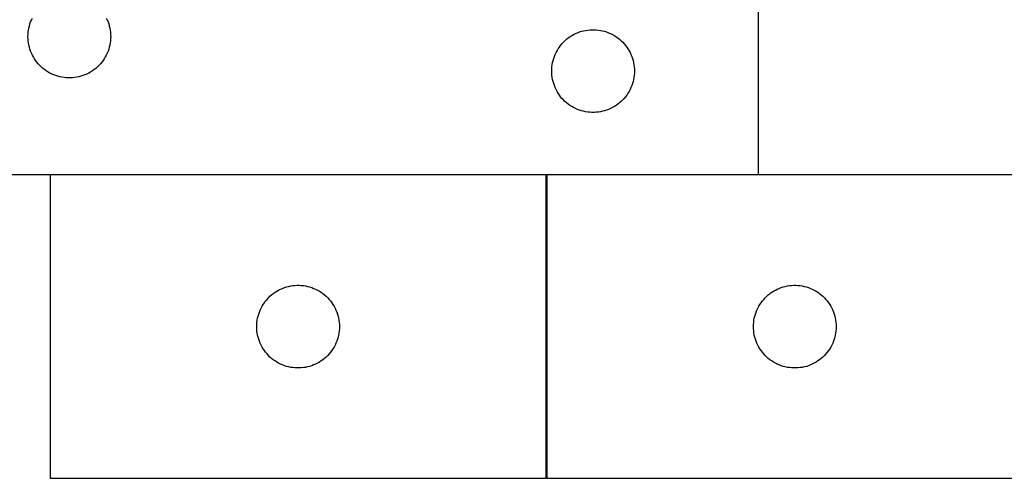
# Model space of a CAD drawing. Header units: millimetres. Extents: x 7 to 1493, y 7 to 455.
# Tile 4 of 6: x 838 to 1195, y 7 to 173. Entities that reach past the tile are written whole.
import ezdxf

# ---------------------------------------------------------------- set-up
doc = ezdxf.new("R2010")
doc.units = ezdxf.units.MM
doc.layers.add('COMMON', color=5, linetype='CONTINUOUS', true_color=0x0000ff)
doc.layers.add('CUT', color=7, linetype='CONTINUOUS', true_color=0x000000)

msp = doc.modelspace()

# ---------------------------------------------------------------- linework, layer by layer
at = {"layer": 'COMMON'}
for p, q in [((1029.107246, 117.065644), (849.107246, 117.065644)), ((1029.207246, 116.965643), (1029.207246, 6.965643)), ((1106.116759, 117.065644), (1029.307247, 117.065644))]:
    msp.add_line(p, q, dxfattribs=at)
at = {"layer": 'CUT'}
for p, q in [((1106.116759, 117.165644), (1106.116759, 192.165644)), ((841.611343, 170.985711), (841.827229, 171.727367)), ((841.827229, 171.727367), (842.081007, 172.456925)), ((842.081007, 172.456925), (842.372006, 173.172453)), ((842.372006, 173.172453), (842.699453, 173.872051)), ((869.534066, 173.872051), (869.861513, 173.172453)), ((869.861513, 173.172453), (870.152512, 172.456925)), ((870.152512, 172.456925), (870.40629, 171.727367)), ((870.40629, 171.727367), (870.622175, 170.985711)), ((841.116759, 167.165644), (841.136648, 167.937825)), ((841.136648, 167.937825), (841.196261, 168.707959)), ((841.196261, 168.707959), (841.295441, 169.474003)), ((841.295441, 169.474003), (841.433924, 170.233925)), ((841.433924, 170.233925), (841.611343, 170.985711)), ((870.622175, 170.985711), (870.799595, 170.233925)), ((870.799595, 170.233925), (870.938078, 169.474003)), ((870.938078, 169.474003), (871.037258, 168.707959)), ((871.037258, 168.707959), (871.096871, 167.937825)), ((871.096871, 167.937825), (871.116759, 167.165644)), ((1038.394867, 167.525364), (1039.067108, 167.905826)), ((1039.067108, 167.905826), (1039.758044, 168.251178)), ((1039.758044, 168.251178), (1040.465841, 168.560504)), ((1040.465841, 168.560504), (1041.188624, 168.832983)), ((1041.188624, 168.832983), (1041.924475, 169.067892)), ((1041.924475, 169.067892), (1042.671443, 169.26461)), ((1042.671443, 169.26461), (1043.427548, 169.422613)), ((1043.427548, 169.422613), (1044.190784, 169.541484)), ((1044.190784, 169.541484), (1044.959127, 169.620907)), ((1044.959127, 169.620907), (1045.730541, 169.660671)), ((1045.730541, 169.660671), (1046.502978, 169.660671)), ((1046.502978, 169.660671), (1047.274391, 169.620907)), ((1047.274391, 169.620907), (1048.042735, 169.541484)), ((1048.042735, 169.541484), (1048.805971, 169.422613)), ((1048.805971, 169.422613), (1049.562075, 169.26461)), ((1049.562075, 169.26461), (1050.309044, 169.067892)), ((1050.309044, 169.067892), (1051.044895, 168.832983)), ((1051.044895, 168.832983), (1051.767678, 168.560504)), ((1051.767678, 168.560504), (1052.475475, 168.251178)), ((1052.475475, 168.251178), (1053.166411, 167.905826)), ((1053.166411, 167.905826), (1053.838651, 167.525364)), ((841.136648, 166.393463), (841.116759, 167.165644)), ((841.196261, 165.623329), (841.136648, 166.393463)), ((841.295441, 164.857285), (841.196261, 165.623329)), ((841.433924, 164.097363), (841.295441, 164.857285)), ((870.938078, 164.857285), (870.799595, 164.097363)), ((871.037258, 165.623329), (870.938078, 164.857285)), ((871.096871, 166.393463), (871.037258, 165.623329)), ((871.116759, 167.165644), (871.096871, 166.393463)), ((1034.354962, 163.974786), (1034.84978, 164.567926)), ((1034.84978, 164.567926), (1035.374477, 165.134806)), ((1035.374477, 165.134806), (1035.927659, 165.673925)), ((1035.927659, 165.673925), (1036.507862, 166.183851)), ((1036.507862, 166.183851), (1037.113545, 166.663233)), ((1037.113545, 166.663233), (1037.743104, 167.110799)), ((1037.743104, 167.110799), (1038.394867, 167.525364)), ((1053.838651, 167.525364), (1054.490415, 167.110799)), ((1054.490415, 167.110799), (1055.119974, 166.663233)), ((1055.119974, 166.663233), (1055.725657, 166.183851)), ((1055.725657, 166.183851), (1056.305859, 165.673925)), ((1056.305859, 165.673925), (1056.859042, 165.134806)), ((1056.859042, 165.134806), (1057.383738, 164.567926)), ((1057.383738, 164.567926), (1057.878556, 163.974786)), ((841.611343, 163.345577), (841.433924, 164.097363)), ((841.827229, 162.603922), (841.611343, 163.345577)), ((842.081007, 161.874363), (841.827229, 162.603922)), ((842.372006, 161.158836), (842.081007, 161.874363)), ((842.699453, 160.459237), (842.372006, 161.158836)), ((869.861513, 161.158836), (869.534066, 160.459237)), ((870.152512, 161.874363), (869.861513, 161.158836)), ((870.40629, 162.603922), (870.152512, 161.874363)), ((870.622175, 163.345577), (870.40629, 162.603922)), ((870.799595, 164.097363), (870.622175, 163.345577)), ((1032.372006, 160.672453), (1032.699453, 161.372051)), ((1032.699453, 161.372051), (1033.062481, 162.053865)), ((1033.062481, 162.053865), (1033.460126, 162.716087)), ((1033.460126, 162.716087), (1033.891334, 163.356961)), ((1033.891334, 163.356961), (1034.354962, 163.974786)), ((1057.878556, 163.974786), (1058.342184, 163.356961)), ((1058.342184, 163.356961), (1058.773393, 162.716087)), ((1058.773393, 162.716087), (1059.171038, 162.053865)), ((1059.171038, 162.053865), (1059.534066, 161.372051)), ((1059.534066, 161.372051), (1059.861513, 160.672453)), ((843.062481, 159.777423), (842.699453, 160.459237)), ((843.460126, 159.115201), (843.062481, 159.777423)), ((843.891334, 158.474328), (843.460126, 159.115201)), ((844.354962, 157.856502), (843.891334, 158.474328)), ((844.84978, 157.263362), (844.354962, 157.856502)), ((845.374477, 156.696482), (844.84978, 157.263362)), ((867.383738, 157.263362), (866.859042, 156.696482)), ((867.878556, 157.856502), (867.383738, 157.263362)), ((868.342184, 158.474328), (867.878556, 157.856502)), ((868.773393, 159.115201), (868.342184, 158.474328)), ((869.171038, 159.777423), (868.773393, 159.115201)), ((869.534066, 160.459237), (869.171038, 159.777423)), ((1031.295441, 156.974003), (1031.433924, 157.733925)), ((1031.433924, 157.733925), (1031.611343, 158.485711)), ((1031.611343, 158.485711), (1031.827229, 159.227367)), ((1031.827229, 159.227367), (1032.081007, 159.956925)), ((1032.081007, 159.956925), (1032.372006, 160.672453)), ((1059.861513, 160.672453), (1060.152512, 159.956925)), ((1060.152512, 159.956925), (1060.40629, 159.227367)), ((1060.40629, 159.227367), (1060.622175, 158.485711)), ((1060.622175, 158.485711), (1060.799595, 157.733925)), ((1060.799595, 157.733925), (1060.938078, 156.974003)), ((845.927659, 156.157364), (845.374477, 156.696482)), ((846.507862, 155.647437), (845.927659, 156.157364)), ((847.113545, 155.168055), (846.507862, 155.647437)), ((847.743104, 154.720489), (847.113545, 155.168055)), ((848.394867, 154.305925), (847.743104, 154.720489)), ((849.067108, 153.925462), (848.394867, 154.305925)), ((849.758044, 153.58011), (849.067108, 153.925462)), ((863.166411, 153.925462), (862.475475, 153.58011)), ((863.838651, 154.305925), (863.166411, 153.925462)), ((864.490415, 154.720489), (863.838651, 154.305925)), ((865.119974, 155.168055), (864.490415, 154.720489)), ((865.725657, 155.647437), (865.119974, 155.168055)), ((866.305859, 156.157364), (865.725657, 155.647437)), ((866.859042, 156.696482), (866.305859, 156.157364)), ((1031.116759, 154.665644), (1031.136648, 155.437825)), ((1031.136648, 153.893463), (1031.116759, 154.665644)), ((1031.136648, 155.437825), (1031.196261, 156.207959)), ((1031.196261, 153.123329), (1031.136648, 153.893463)), ((1031.196261, 156.207959), (1031.295441, 156.974003)), ((1060.938078, 156.974003), (1061.037258, 156.207959)), ((1061.037258, 156.207959), (1061.096871, 155.437825)), ((1061.096871, 153.893463), (1061.037258, 153.123329)), ((1061.096871, 155.437825), (1061.116759, 154.665644)), ((1061.116759, 154.665644), (1061.096871, 153.893463)), ((850.465841, 153.270785), (849.758044, 153.58011)), ((851.188624, 152.998306), (850.465841, 153.270785)), ((851.924475, 152.763396), (851.188624, 152.998306)), ((852.671443, 152.566679), (851.924475, 152.763396)), ((853.427548, 152.408675), (852.671443, 152.566679)), ((854.190784, 152.289804), (853.427548, 152.408675)), ((854.959127, 152.210381), (854.190784, 152.289804)), ((855.730541, 152.170617), (854.959127, 152.210381)), ((856.502978, 152.170617), (855.730541, 152.170617)), ((857.274391, 152.210381), (856.502978, 152.170617)), ((858.042735, 152.289804), (857.274391, 152.210381)), ((858.805971, 152.408675), (858.042735, 152.289804)), ((859.562075, 152.566679), (858.805971, 152.408675)), ((860.309044, 152.763396), (859.562075, 152.566679)), ((861.044895, 152.998306), (860.309044, 152.763396)), ((861.767678, 153.270785), (861.044895, 152.998306)), ((862.475475, 153.58011), (861.767678, 153.270785)), ((1031.295441, 152.357285), (1031.196261, 153.123329)), ((1031.433924, 151.597363), (1031.295441, 152.357285)), ((1031.611343, 150.845577), (1031.433924, 151.597363)), ((1031.827229, 150.103922), (1031.611343, 150.845577)), ((1032.081007, 149.374363), (1031.827229, 150.103922)), ((1060.40629, 150.103922), (1060.152512, 149.374363)), ((1060.622175, 150.845577), (1060.40629, 150.103922)), ((1060.799595, 151.597363), (1060.622175, 150.845577)), ((1060.938078, 152.357285), (1060.799595, 151.597363)), ((1061.037258, 153.123329), (1060.938078, 152.357285)), ((1032.372006, 148.658836), (1032.081007, 149.374363)), ((1032.699453, 147.959237), (1032.372006, 148.658836)), ((1033.062481, 147.277423), (1032.699453, 147.959237)), ((1033.460126, 146.615201), (1033.062481, 147.277423)), ((1033.891334, 145.974328), (1033.460126, 146.615201)), ((1058.773393, 146.615201), (1058.342184, 145.974328)), ((1059.171038, 147.277423), (1058.773393, 146.615201)), ((1059.534066, 147.959237), (1059.171038, 147.277423)), ((1059.861513, 148.658836), (1059.534066, 147.959237)), ((1060.152512, 149.374363), (1059.861513, 148.658836)), ((1034.354962, 145.356502), (1033.891334, 145.974328)), ((1034.84978, 144.763362), (1034.354962, 145.356502)), ((1035.374477, 144.196482), (1034.84978, 144.763362)), ((1035.927659, 143.657364), (1035.374477, 144.196482)), ((1036.507862, 143.147437), (1035.927659, 143.657364)), ((1037.113545, 142.668055), (1036.507862, 143.147437)), ((1055.725657, 143.147437), (1055.119974, 142.668055)), ((1056.305859, 143.657364), (1055.725657, 143.147437)), ((1056.859042, 144.196482), (1056.305859, 143.657364)), ((1057.383738, 144.763362), (1056.859042, 144.196482)), ((1057.878556, 145.356502), (1057.383738, 144.763362)), ((1058.342184, 145.974328), (1057.878556, 145.356502)), ((1037.743104, 142.220489), (1037.113545, 142.668055)), ((1038.394867, 141.805925), (1037.743104, 142.220489)), ((1039.067108, 141.425462), (1038.394867, 141.805925)), ((1039.758044, 141.08011), (1039.067108, 141.425462)), ((1040.465841, 140.770785), (1039.758044, 141.08011)), ((1041.188624, 140.498306), (1040.465841, 140.770785)), ((1041.924475, 140.263396), (1041.188624, 140.498306)), ((1042.671443, 140.066679), (1041.924475, 140.263396)), ((1043.427548, 139.908675), (1042.671443, 140.066679)), ((1044.190784, 139.789804), (1043.427548, 139.908675)), ((1044.959127, 139.710381), (1044.190784, 139.789804)), ((1045.730541, 139.670617), (1044.959127, 139.710381)), ((1046.502978, 139.670617), (1045.730541, 139.670617)), ((1047.274391, 139.710381), (1046.502978, 139.670617)), ((1048.042735, 139.789804), (1047.274391, 139.710381)), ((1048.805971, 139.908675), (1048.042735, 139.789804)), ((1049.562075, 140.066679), (1048.805971, 139.908675)), ((1050.309044, 140.263396), (1049.562075, 140.066679)), ((1051.044895, 140.498306), (1050.309044, 140.263396)), ((1051.767678, 140.770785), (1051.044895, 140.498306)), ((1052.475475, 141.08011), (1051.767678, 140.770785)), ((1053.166411, 141.425462), (1052.475475, 141.08011)), ((1053.838651, 141.805925), (1053.166411, 141.425462)), ((1054.490415, 142.220489), (1053.838651, 141.805925)), ((1055.119974, 142.668055), (1054.490415, 142.220489)), ((806.116759, 117.165644), (1106.116759, 117.165644)), ((1029.107246, 116.965643), (849.107246, 116.965643)), ((849.107246, 116.965643), (849.107246, 6.965643)), ((1029.107246, 6.965643), (1029.107246, 116.965643)), ((1209.307247, 116.965643), (1029.307247, 116.965643)), ((1029.307247, 116.965643), (1029.307247, 6.965643)), ((931.385354, 74.825363), (932.057594, 75.205825)), ((932.057594, 75.205825), (932.74853, 75.551177)), ((932.74853, 75.551177), (933.456327, 75.860503)), ((933.456327, 75.860503), (934.17911, 76.132982)), ((934.17911, 76.132982), (934.914961, 76.367891)), ((934.914961, 76.367891), (935.661929, 76.564609)), ((935.661929, 76.564609), (936.418034, 76.722612)), ((936.418034, 76.722612), (937.18127, 76.841483)), ((937.18127, 76.841483), (937.949614, 76.920906)), ((937.949614, 76.920906), (938.721027, 76.96067)), ((938.721027, 76.96067), (939.493464, 76.96067)), ((939.493464, 76.96067), (940.264878, 76.920906)), ((940.264878, 76.920906), (941.033221, 76.841483)), ((941.033221, 76.841483), (941.796457, 76.722612)), ((941.796457, 76.722612), (942.552562, 76.564609)), ((942.552562, 76.564609), (943.29953, 76.367891)), ((943.29953, 76.367891), (944.035381, 76.132982)), ((944.035381, 76.132982), (944.758164, 75.860503)), ((944.758164, 75.860503), (945.465961, 75.551177)), ((945.465961, 75.551177), (946.156897, 75.205825)), ((946.156897, 75.205825), (946.829138, 74.825363)), ((1111.585355, 74.825363), (1112.257595, 75.205825)), ((1112.257595, 75.205825), (1112.948531, 75.551177)), ((1112.948531, 75.551177), (1113.656328, 75.860503)), ((1113.656328, 75.860503), (1114.379111, 76.132982)), ((1114.379111, 76.132982), (1115.114962, 76.367891)), ((1115.114962, 76.367891), (1115.86193, 76.564609)), ((1115.86193, 76.564609), (1116.618035, 76.722612)), ((1116.618035, 76.722612), (1117.381271, 76.841483)), ((1117.381271, 76.841483), (1118.149615, 76.920906)), ((1118.149615, 76.920906), (1118.921028, 76.96067)), ((1118.921028, 76.96067), (1119.693465, 76.96067)), ((1119.693465, 76.96067), (1120.464879, 76.920906)), ((1120.464879, 76.920906), (1121.233222, 76.841483)), ((1121.233222, 76.841483), (1121.996458, 76.722612)), ((1121.996458, 76.722612), (1122.752563, 76.564609)), ((1122.752563, 76.564609), (1123.499531, 76.367891)), ((1123.499531, 76.367891), (1124.235382, 76.132982)), ((1124.235382, 76.132982), (1124.958165, 75.860503)), ((1124.958165, 75.860503), (1125.665962, 75.551177)), ((1125.665962, 75.551177), (1126.356898, 75.205825)), ((1126.356898, 75.205825), (1127.029139, 74.825363)), ((927.345448, 71.274785), (927.840267, 71.867925)), ((927.840267, 71.867925), (928.364963, 72.434805)), ((928.364963, 72.434805), (928.918146, 72.973924)), ((928.918146, 72.973924), (929.498348, 73.48385)), ((929.498348, 73.48385), (930.104031, 73.963232)), ((930.104031, 73.963232), (930.73359, 74.410798)), ((930.73359, 74.410798), (931.385354, 74.825363)), ((946.829138, 74.825363), (947.480901, 74.410798)), ((947.480901, 74.410798), (948.11046, 73.963232)), ((948.11046, 73.963232), (948.716143, 73.48385)), ((948.716143, 73.48385), (949.296346, 72.973924)), ((949.296346, 72.973924), (949.849528, 72.434805)), ((949.849528, 72.434805), (950.374225, 71.867925)), ((950.374225, 71.867925), (950.869043, 71.274785)), ((1107.545449, 71.274785), (1108.040268, 71.867925)), ((1108.040268, 71.867925), (1108.564964, 72.434805)), ((1108.564964, 72.434805), (1109.118147, 72.973924)), ((1109.118147, 72.973924), (1109.698349, 73.48385)), ((1109.698349, 73.48385), (1110.304032, 73.963232)), ((1110.304032, 73.963232), (1110.933591, 74.410798)), ((1110.933591, 74.410798), (1111.585355, 74.825363)), ((1127.029139, 74.825363), (1127.680902, 74.410798)), ((1127.680902, 74.410798), (1128.310461, 73.963232)), ((1128.310461, 73.963232), (1128.916144, 73.48385)), ((1128.916144, 73.48385), (1129.496347, 72.973924)), ((1129.496347, 72.973924), (1130.049529, 72.434805)), ((1130.049529, 72.434805), (1130.574226, 71.867925)), ((1130.574226, 71.867925), (1131.069044, 71.274785)), ((925.071493, 67.256924), (925.362492, 67.972452)), ((925.362492, 67.972452), (925.689939, 68.67205)), ((925.689939, 68.67205), (926.052967, 69.353864)), ((926.052967, 69.353864), (926.450612, 70.016086)), ((926.450612, 70.016086), (926.881821, 70.65696)), ((926.881821, 70.65696), (927.345448, 71.274785)), ((950.869043, 71.274785), (951.332671, 70.65696)), ((951.332671, 70.65696), (951.763879, 70.016086)), ((951.763879, 70.016086), (952.161524, 69.353864)), ((952.161524, 69.353864), (952.524552, 68.67205)), ((952.524552, 68.67205), (952.851999, 67.972452)), ((952.851999, 67.972452), (953.142998, 67.256924)), ((1105.271494, 67.256924), (1105.562493, 67.972452)), ((1105.562493, 67.972452), (1105.88994, 68.67205)), ((1105.88994, 68.67205), (1106.252968, 69.353864)), ((1106.252968, 69.353864), (1106.650613, 70.016086)), ((1106.650613, 70.016086), (1107.081822, 70.65696)), ((1107.081822, 70.65696), (1107.545449, 71.274785)), ((1131.069044, 71.274785), (1131.532672, 70.65696)), ((1131.532672, 70.65696), (1131.96388, 70.016086)), ((1131.96388, 70.016086), (1132.361525, 69.353864)), ((1132.361525, 69.353864), (1132.724553, 68.67205)), ((1132.724553, 68.67205), (1133.052, 67.972452)), ((1133.052, 67.972452), (1133.342999, 67.256924)), ((924.285927, 64.274002), (924.42441, 65.033924)), ((924.42441, 65.033924), (924.60183, 65.78571)), ((924.60183, 65.78571), (924.817715, 66.527366)), ((924.817715, 66.527366), (925.071493, 67.256924)), ((953.142998, 67.256924), (953.396776, 66.527366)), ((953.396776, 66.527366), (953.612661, 65.78571)), ((953.612661, 65.78571), (953.790081, 65.033924)), ((953.790081, 65.033924), (953.928564, 64.274002)), ((1104.485928, 64.274002), (1104.624411, 65.033924)), ((1104.624411, 65.033924), (1104.801831, 65.78571)), ((1104.801831, 65.78571), (1105.017716, 66.527366)), ((1105.017716, 66.527366), (1105.271494, 67.256924)), ((1133.342999, 67.256924), (1133.596777, 66.527366)), ((1133.596777, 66.527366), (1133.812662, 65.78571)), ((1133.812662, 65.78571), (1133.990082, 65.033924)), ((1133.990082, 65.033924), (1134.128565, 64.274002)), ((924.107246, 61.965643), (924.127134, 62.737824)), ((924.127134, 61.193462), (924.107246, 61.965643)), ((924.127134, 62.737824), (924.186747, 63.507958)), ((924.186747, 60.423328), (924.127134, 61.193462)), ((924.186747, 63.507958), (924.285927, 64.274002)), ((953.928564, 64.274002), (954.027744, 63.507958)), ((954.027744, 63.507958), (954.087357, 62.737824)), ((954.087357, 61.193462), (954.027744, 60.423328)), ((954.087357, 62.737824), (954.107246, 61.965643)), ((954.107246, 61.965643), (954.087357, 61.193462)), ((1104.307247, 61.965643), (1104.327135, 62.737824)), ((1104.327135, 61.193462), (1104.307247, 61.965643)), ((1104.327135, 62.737824), (1104.386748, 63.507958)), ((1104.386748, 60.423328), (1104.327135, 61.193462)), ((1104.386748, 63.507958), (1104.485928, 64.274002)), ((1134.128565, 64.274002), (1134.227745, 63.507958)), ((1134.227745, 63.507958), (1134.287358, 62.737824)), ((1134.287358, 61.193462), (1134.227745, 60.423328)), ((1134.287358, 62.737824), (1134.307247, 61.965643)), ((1134.307247, 61.965643), (1134.287358, 61.193462)), ((924.285927, 59.657284), (924.186747, 60.423328)), ((924.42441, 58.897362), (924.285927, 59.657284)), ((924.60183, 58.145576), (924.42441, 58.897362)), ((924.817715, 57.403921), (924.60183, 58.145576)), ((925.071493, 56.674362), (924.817715, 57.403921)), ((953.396776, 57.403921), (953.142998, 56.674362)), ((953.612661, 58.145576), (953.396776, 57.403921)), ((953.790081, 58.897362), (953.612661, 58.145576)), ((953.928564, 59.657284), (953.790081, 58.897362)), ((954.027744, 60.423328), (953.928564, 59.657284)), ((1104.485928, 59.657284), (1104.386748, 60.423328)), ((1104.624411, 58.897362), (1104.485928, 59.657284)), ((1104.801831, 58.145576), (1104.624411, 58.897362)), ((1105.017716, 57.403921), (1104.801831, 58.145576)), ((1105.271494, 56.674362), (1105.017716, 57.403921)), ((1133.596777, 57.403921), (1133.342999, 56.674362)), ((1133.812662, 58.145576), (1133.596777, 57.403921)), ((1133.990082, 58.897362), (1133.812662, 58.145576)), ((1134.128565, 59.657284), (1133.990082, 58.897362)), ((1134.227745, 60.423328), (1134.128565, 59.657284)), ((925.362492, 55.958835), (925.071493, 56.674362)), ((925.689939, 55.259236), (925.362492, 55.958835)), ((926.052967, 54.577422), (925.689939, 55.259236)), ((926.450612, 53.9152), (926.052967, 54.577422)), ((926.881821, 53.274327), (926.450612, 53.9152)), ((951.763879, 53.9152), (951.332671, 53.274327)), ((952.161524, 54.577422), (951.763879, 53.9152)), ((952.524552, 55.259236), (952.161524, 54.577422)), ((952.851999, 55.958835), (952.524552, 55.259236)), ((953.142998, 56.674362), (952.851999, 55.958835)), ((1105.562493, 55.958835), (1105.271494, 56.674362)), ((1105.88994, 55.259236), (1105.562493, 55.958835)), ((1106.252968, 54.577422), (1105.88994, 55.259236)), ((1106.650613, 53.9152), (1106.252968, 54.577422)), ((1107.081822, 53.274327), (1106.650613, 53.9152)), ((1131.96388, 53.9152), (1131.532672, 53.274327)), ((1132.361525, 54.577422), (1131.96388, 53.9152)), ((1132.724553, 55.259236), (1132.361525, 54.577422)), ((1133.052, 55.958835), (1132.724553, 55.259236)), ((1133.342999, 56.674362), (1133.052, 55.958835)), ((927.345448, 52.656501), (926.881821, 53.274327)), ((927.840267, 52.063361), (927.345448, 52.656501)), ((928.364963, 51.496481), (927.840267, 52.063361)), ((928.918146, 50.957363), (928.364963, 51.496481)), ((929.498348, 50.447436), (928.918146, 50.957363)), ((930.104031, 49.968054), (929.498348, 50.447436)), ((948.716143, 50.447436), (948.11046, 49.968054)), ((949.296346, 50.957363), (948.716143, 50.447436)), ((949.849528, 51.496481), (949.296346, 50.957363)), ((950.374225, 52.063361), (949.849528, 51.496481)), ((950.869043, 52.656501), (950.374225, 52.063361)), ((951.332671, 53.274327), (950.869043, 52.656501)), ((1107.545449, 52.656501), (1107.081822, 53.274327)), ((1108.040268, 52.063361), (1107.545449, 52.656501)), ((1108.564964, 51.496481), (1108.040268, 52.063361)), ((1109.118147, 50.957363), (1108.564964, 51.496481)), ((1109.698349, 50.447436), (1109.118147, 50.957363)), ((1110.304032, 49.968054), (1109.698349, 50.447436)), ((1128.916144, 50.447436), (1128.310461, 49.968054)), ((1129.496347, 50.957363), (1128.916144, 50.447436)), ((1130.049529, 51.496481), (1129.496347, 50.957363)), ((1130.574226, 52.063361), (1130.049529, 51.496481)), ((1131.069044, 52.656501), (1130.574226, 52.063361)), ((1131.532672, 53.274327), (1131.069044, 52.656501)), ((930.73359, 49.520488), (930.104031, 49.968054)), ((931.385354, 49.105924), (930.73359, 49.520488)), ((932.057594, 48.725461), (931.385354, 49.105924)), ((932.74853, 48.380109), (932.057594, 48.725461)), ((933.456327, 48.070784), (932.74853, 48.380109)), ((934.17911, 47.798305), (933.456327, 48.070784)), ((934.914961, 47.563395), (934.17911, 47.798305)), ((935.661929, 47.366678), (934.914961, 47.563395)), ((936.418034, 47.208674), (935.661929, 47.366678)), ((937.18127, 47.089803), (936.418034, 47.208674)), ((937.949614, 47.01038), (937.18127, 47.089803)), ((938.721027, 46.970616), (937.949614, 47.01038)), ((939.493464, 46.970616), (938.721027, 46.970616)), ((940.264878, 47.01038), (939.493464, 46.970616)), ((941.033221, 47.089803), (940.264878, 47.01038)), ((941.796457, 47.208674), (941.033221, 47.089803)), ((942.552562, 47.366678), (941.796457, 47.208674)), ((943.29953, 47.563395), (942.552562, 47.366678)), ((944.035381, 47.798305), (943.29953, 47.563395)), ((944.758164, 48.070784), (944.035381, 47.798305)), ((945.465961, 48.380109), (944.758164, 48.070784)), ((946.156897, 48.725461), (945.465961, 48.380109)), ((946.829138, 49.105924), (946.156897, 48.725461)), ((947.480901, 49.520488), (946.829138, 49.105924)), ((948.11046, 49.968054), (947.480901, 49.520488)), ((1110.933591, 49.520488), (1110.304032, 49.968054)), ((1111.585355, 49.105924), (1110.933591, 49.520488)), ((1112.257595, 48.725461), (1111.585355, 49.105924)), ((1112.948531, 48.380109), (1112.257595, 48.725461)), ((1113.656328, 48.070784), (1112.948531, 48.380109)), ((1114.379111, 47.798305), (1113.656328, 48.070784)), ((1115.114962, 47.563395), (1114.379111, 47.798305)), ((1115.86193, 47.366678), (1115.114962, 47.563395)), ((1116.618035, 47.208674), (1115.86193, 47.366678)), ((1117.381271, 47.089803), (1116.618035, 47.208674)), ((1118.149615, 47.01038), (1117.381271, 47.089803)), ((1118.921028, 46.970616), (1118.149615, 47.01038)), ((1119.693465, 46.970616), (1118.921028, 46.970616)), ((1120.464879, 47.01038), (1119.693465, 46.970616)), ((1121.233222, 47.089803), (1120.464879, 47.01038)), ((1121.996458, 47.208674), (1121.233222, 47.089803)), ((1122.752563, 47.366678), (1121.996458, 47.208674)), ((1123.499531, 47.563395), (1122.752563, 47.366678)), ((1124.235382, 47.798305), (1123.499531, 47.563395)), ((1124.958165, 48.070784), (1124.235382, 47.798305)), ((1125.665962, 48.380109), (1124.958165, 48.070784)), ((1126.356898, 48.725461), (1125.665962, 48.380109)), ((1127.029139, 49.105924), (1126.356898, 48.725461)), ((1127.680902, 49.520488), (1127.029139, 49.105924)), ((1128.310461, 49.968054), (1127.680902, 49.520488)), ((849.107246, 6.965643), (1029.107246, 6.965643)), ((1029.307247, 6.965643), (1209.307247, 6.965643))]:
    msp.add_line(p, q, dxfattribs=at)

doc.saveas('drawing.dxf')
